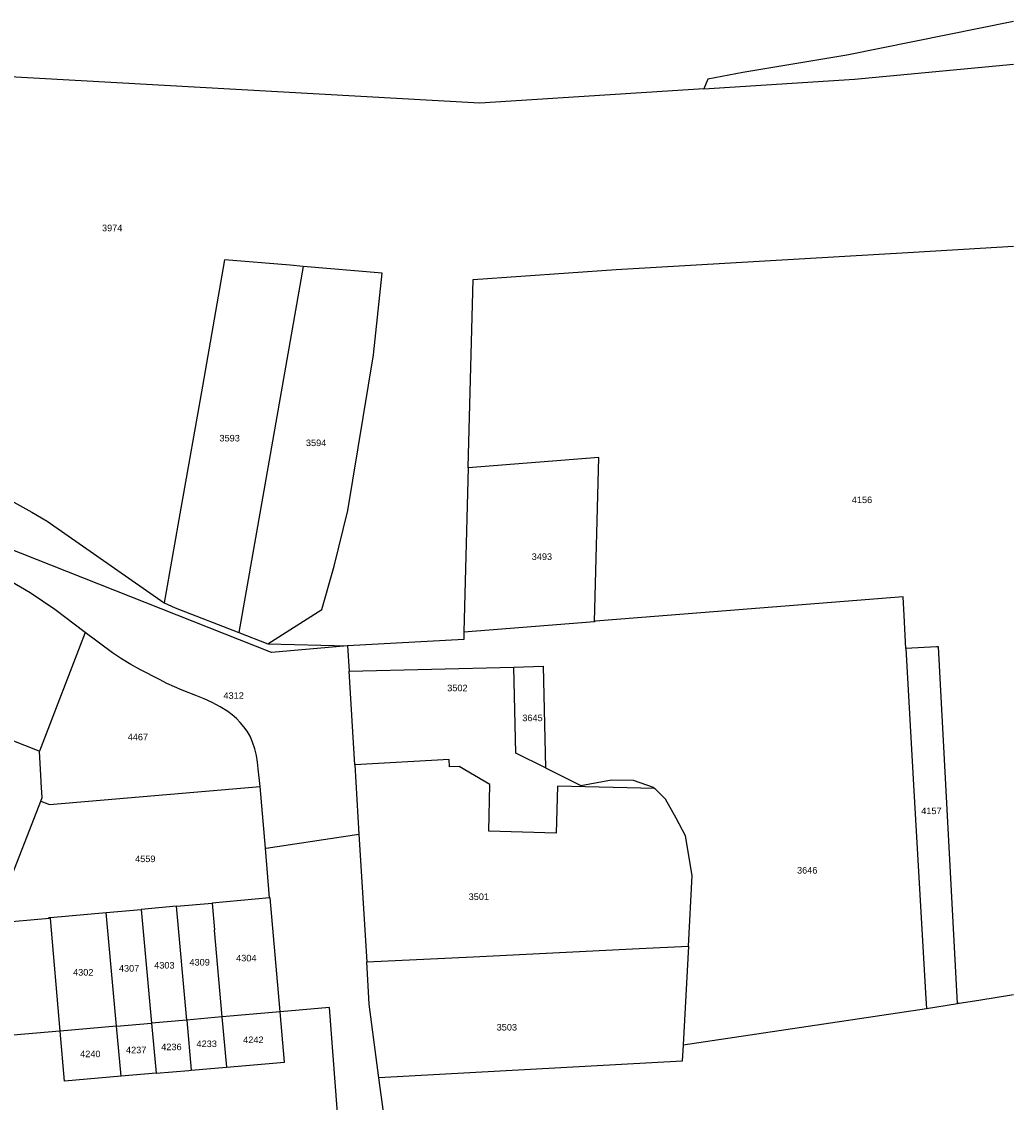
# Model space of a CAD drawing. Header units: metres. Extents: x 174165 to 174891, y 461922 to 462936.
# Tile 23 of 23: x 174739 to 174890, y 462744 to 462909. Entities that reach past the tile are written whole.
import ezdxf

# ---------------------------------------------------------------- set-up
doc = ezdxf.new("R2010")
doc.units = ezdxf.units.M
doc.layers.add('B-XX-KG-GRENS_PERCEEL-G', color=213, linetype='Continuous')
doc.layers.add('B-XX-KG-GRENS_PERCEEL-T20', color=213, linetype='Continuous')
doc.styles.add('NLCS-ISO-M500-T20', font='NLCS-ISO.ttf', dxfattribs={"height": 1})

msp = doc.modelspace()

# ---------------------------------------------------------------- linework, layer by layer
at = {"layer": 'B-XX-KG-GRENS_PERCEEL-G', "lineweight": -3, "flags": 128}
for points in [[(174890.18, 462908.88), (174864.76, 462903.78), (174848.92, 462901.1), (174843.58, 462900.12), (174842.98, 462898.61)], [(174842.98, 462898.61), (174865.93, 462900.08), (174890.18, 462902.41)], [(174842.98, 462898.61), (174808.79, 462896.44), (174728.86, 462900.93), (174728.46, 462900.98), (174728.05, 462900.97), (174727.66, 462900.88), (174727.29, 462900.73), (174726.94, 462900.52)], [(174807.01, 462840.76), (174807.01, 462840.9), (174807.76, 462869.51), (174829.6, 462871.03), (174874.92, 462873.7), (174890.18, 462874.62)], [(174781.86, 462871.52), (174779.87, 462871.69), (174769.84, 462872.55), (174766.49, 462853.26), (174763.2, 462834.65), (174760.63, 462820.17)], [(174781.86, 462871.52), (174776.65, 462841.95), (174772.02, 462815.65)], [(174776.46, 462813.93), (174784.71, 462819.15), (174786.58, 462825.78), (174788.67, 462834.25), (174792.57, 462858.01), (174793.88, 462870.51), (174781.86, 462871.52)], [(174721.6, 462842.65), (174724.55, 462841.39), (174727.2, 462840.33), (174729.88, 462839.24), (174734.1, 462837.33), (174737.24, 462835.79), (174740.46, 462834.03), (174742.82, 462832.65), (174760.63, 462820.17)], [(174826.3, 462817.35), (174826.95, 462842.35), (174807.01, 462840.76)], [(174807.01, 462840.76), (174806.36, 462815.76)], [(174788.6, 462813.63), (174777, 462812.59), (174736.31, 462828.71)], [(174748.59, 462815.65), (174743.94, 462819.14), (174740.2, 462821.71), (174735.79, 462824.3)], [(174873.79, 462813.22), (174873.51, 462818.22), (174873.35, 462821.11), (174826.41, 462817.36), (174826.3, 462817.35)], [(174760.63, 462820.17), (174762.3, 462819.43), (174772.02, 462815.65)], [(174806.36, 462815.76), (174826.3, 462817.35)], [(174748.59, 462815.65), (174748.58, 462815.63), (174741.61, 462797.54)], [(174775.29, 462792.15), (174774.99, 462794.84), (174774.88, 462795.88), (174774.71, 462796.9), (174774.46, 462797.91), (174774.14, 462798.89), (174773.75, 462799.85), (174773.3, 462800.58), (174772.8, 462801.26), (174772.24, 462801.91), (174771.65, 462802.52), (174771.01, 462803.08), (174770.33, 462803.6), (174769.17, 462804.31), (174767.97, 462804.96), (174766.74, 462805.54), (174765.47, 462806.04), (174763.38, 462806.87), (174762.21, 462807.36), (174761.05, 462807.89), (174759.92, 462808.46), (174757.01, 462809.96), (174755.56, 462810.77), (174754.15, 462811.64), (174752.77, 462812.55), (174748.59, 462815.65)], [(174772.02, 462815.65), (174776.46, 462813.93)], [(174806.36, 462815.76), (174806.33, 462814.56), (174788.6, 462813.63)], [(174776.46, 462813.93), (174788.6, 462813.63)], [(174788.6, 462813.63), (174788.84, 462809.74)], [(174881.66, 462759.01), (174878.76, 462813.47), (174878.46, 462813.45), (174873.79, 462813.22)], [(174873.79, 462813.22), (174875.01, 462791.48), (174876.83, 462759.78)], [(174813.97, 462810.37), (174818.47, 462810.49), (174818.82, 462794.98)], [(174788.84, 462809.74), (174813.97, 462810.37)], [(174789.71, 462795.45), (174788.84, 462809.74)], [(174818.82, 462794.98), (174814.27, 462797.23), (174813.97, 462810.37)], [(174741.61, 462797.54), (174741.55, 462797.56), (174733.05, 462800.88), (174732.98, 462800.91)], [(174741.89, 462792.91), (174741.63, 462797.53), (174741.61, 462797.54)], [(174835.49, 462791.82), (174820.66, 462792.2), (174820.46, 462785.03), (174810.16, 462785.32), (174810.32, 462792.46), (174805.66, 462795.2), (174804.19, 462795.13), (174804.13, 462796.29), (174789.71, 462795.45)], [(174789.71, 462795.45), (174790.35, 462784.86)], [(174818.82, 462794.98), (174824.21, 462792.32), (174828.87, 462793.18), (174832.19, 462793.12), (174835.24, 462792.07), (174835.49, 462791.82)], [(174741.83, 462789.93), (174742.04, 462790.47), (174741.9, 462792.76), (174741.89, 462792.91)], [(174741.83, 462789.93), (174743.17, 462789.41), (174775.29, 462792.15)], [(174776.09, 462782.73), (174775.29, 462792.15)], [(174840.6, 462767.8), (174841.17, 462778.59), (174840.14, 462784.61), (174838.74, 462787.32), (174837.09, 462790.23), (174835.49, 462791.82)], [(174734.73, 462771.61), (174734.95, 462772.18), (174735.28, 462773.01), (174736.76, 462776.84), (174741.55, 462789.24), (174741.83, 462789.93)], [(174776.09, 462782.73), (174776.21, 462782.75), (174790.35, 462784.86)], [(174790.35, 462784.86), (174791.54, 462765.38)], [(174776.73, 462775.14), (174776.09, 462782.73)], [(174762.51, 462773.87), (174767.97, 462774.36)], [(174776.73, 462775.14), (174767.97, 462774.36)], [(174767.97, 462774.36), (174768.32, 462770.25), (174768.25, 462770.24), (174769.44, 462756.97)], [(174778.32, 462757.74), (174776.79, 462775.14), (174776.73, 462775.14)], [(174743.26, 462772.17), (174751.77, 462772.92)], [(174751.77, 462772.92), (174757.15, 462773.4)], [(174753.36, 462755.58), (174751.77, 462772.92)], [(174762.51, 462773.87), (174757.15, 462773.4)], [(174757.15, 462773.4), (174758.73, 462756.04)], [(174764.09, 462756.51), (174762.51, 462773.87)], [(174734.73, 462771.61), (174734.69, 462771.51), (174735.08, 462771.35), (174743.08, 462772.07), (174743.07, 462772.15), (174743.26, 462772.17)], [(174744.77, 462754.83), (174743.28, 462771.99), (174743.26, 462772.17)], [(174791.54, 462765.38), (174807.8, 462766.17), (174833.12, 462767.43), (174840.6, 462767.8)], [(174840.6, 462767.8), (174839.79, 462752.7)], [(174793.4, 462747.69), (174791.93, 462758.93), (174791.54, 462765.38)], [(174876.83, 462759.78), (174876.91, 462758.29)], [(174890.18, 462760.33), (174884.92, 462759.5), (174881.91, 462759.04), (174881.66, 462759.01)], [(174778.32, 462757.74), (174769.49, 462756.98)], [(174770.13, 462749.31), (174778.99, 462750.07), (174778.32, 462757.74)], [(174792.19, 462674.77), (174789.3, 462712.85), (174785.85, 462758.4), (174778.34, 462757.75), (174778.32, 462757.74)], [(174839.79, 462752.7), (174876.91, 462758.29)], [(174876.91, 462758.29), (174881.66, 462759.01)], [(174753.36, 462755.58), (174758.73, 462756.04)], [(174764.09, 462756.51), (174758.73, 462756.04)], [(174758.73, 462756.04), (174759.42, 462748.39)], [(174764.11, 462756.51), (174764.09, 462756.51)], [(174764.09, 462756.51), (174764.78, 462748.85)], [(174769.44, 462756.97), (174764.11, 462756.51)], [(174769.49, 462756.98), (174769.44, 462756.97)], [(174769.44, 462756.97), (174770.13, 462749.31)], [(174744.77, 462754.83), (174744.74, 462754.83), (174727.48, 462753.33)], [(174753.35, 462755.57), (174744.77, 462754.83)], [(174754.07, 462747.92), (174745.43, 462747.17), (174744.77, 462754.83)], [(174753.36, 462755.58), (174753.35, 462755.57)], [(174754.07, 462747.92), (174753.36, 462755.58)], [(174839.79, 462752.7), (174839.66, 462750.23), (174793.4, 462747.69)], [(174759.42, 462748.39), (174754.07, 462747.92)], [(174759.42, 462748.39), (174764.39, 462748.82), (174764.78, 462748.85)], [(174764.78, 462748.85), (174770.13, 462749.31)], [(174796.11, 462715.58), (174794.08, 462742.5), (174793.4, 462747.69)]]:
    msp.add_lwpolyline(points, dxfattribs=at)

# ---------------------------------------------------------------- texts
at = {"layer": 'B-XX-KG-GRENS_PERCEEL-T20', "lineweight": -3, "char_height": 1, "width": 6, "attachment_point": 5, "style": 'NLCS-ISO-M500-T20'}
for s, insert in [('{\\fArial|b0|i0;3974}', (174752.71, 462877.38)), ('{\\fArial|b0|i0;3593}', (174770.63, 462845.3)), ('{\\fArial|b0|i0;3594}', (174783.82, 462844.59)), ('{\\fArial|b0|i0;4156}', (174867.09, 462835.89)), ('{\\fArial|b0|i0;3493}', (174818.26, 462827.22)), ('{\\fArial|b0|i0;3502}', (174805.37, 462807.18)), ('{\\fArial|b0|i0;4312}', (174771.24, 462806.02)), ('{\\fArial|b0|i0;3645}', (174816.82, 462802.61)), ('{\\fArial|b0|i0;4467}', (174756.63, 462799.69)), ('{\\fArial|b0|i0;4157}', (174877.68, 462788.42)), ('{\\fArial|b0|i0;4559}', (174757.76, 462781.1)), ('{\\fArial|b0|i0;3646}', (174858.73, 462779.35)), ('{\\fArial|b0|i0;3501}', (174808.64, 462775.32)), ('{\\fArial|b0|i0;4304}', (174773.17, 462765.95)), ('{\\fArial|b0|i0;4302}', (174748.3, 462763.78)), ('{\\fArial|b0|i0;4307}', (174755.29, 462764.39)), ('{\\fArial|b0|i0;4303}', (174760.67, 462764.86)), ('{\\fArial|b0|i0;4309}', (174766.05, 462765.32)), ('{\\fArial|b0|i0;3503}', (174812.91, 462755.4)), ('{\\fArial|b0|i0;4236}', (174761.75, 462752.4)), ('{\\fArial|b0|i0;4233}', (174767.13, 462752.87)), ('{\\fArial|b0|i0;4242}', (174774.25, 462753.49)), ('{\\fArial|b0|i0;4240}', (174749.38, 462751.33)), ('{\\fArial|b0|i0;4237}', (174756.37, 462751.93))]:
    msp.add_mtext(s, dxfattribs=dict(at, insert=insert))

doc.saveas('drawing.dxf')
